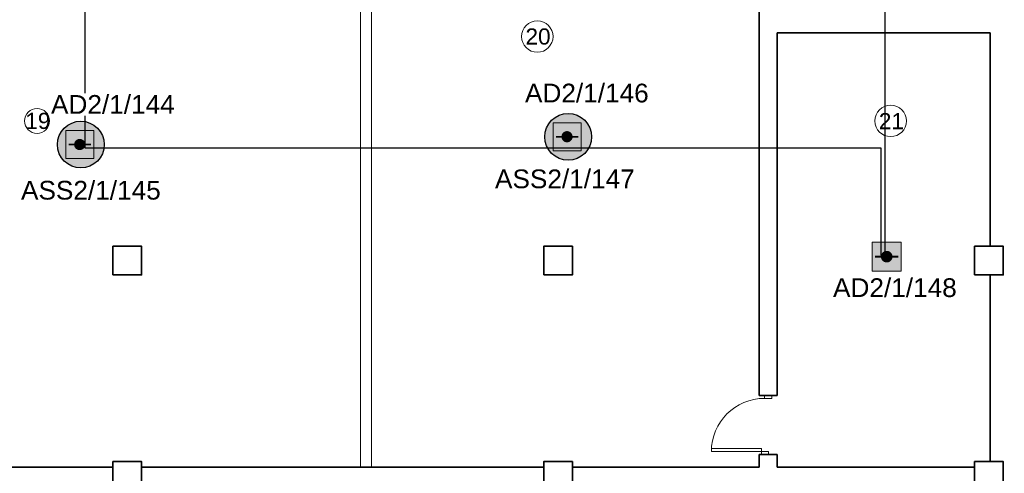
# Model space of a CAD drawing. Header units: millimetres. Extents: x -197461 to 862495, y -970068 to 63888.
# Tile 109 of 253: x -88625 to -77517, y -428623 to -423505. Entities that reach past the tile are written whole.
import ezdxf

# ---------------------------------------------------------------- set-up
doc = ezdxf.new("R2010")
doc.units = ezdxf.units.MM
doc.layers.get('0').update_dxf_attribs({"linetype": 'CONTINUOUS'})
for name, color, linetype, lineweight, true_color in [('durvis_esosas', 7, 'CONTINUOUS', 0, 0x8f9fa3), ('esosaas sienas', 7, 'CONTINUOUS', 35, 0x63767e), ('Esosas_kolonnas', 7, 'CONTINUOUS', 35, 0x63767e), ('proj_starpsienas', 7, 'CONTINUOUS', 20, 0x373fae)]:
    doc.layers.add(name, color=color, linetype=linetype, lineweight=lineweight, true_color=true_color)
doc.layers.add('telpu_numeracija', color=7, linetype='CONTINUOUS', lineweight=18)
doc.layers.add('UAS', color=240, linetype='CONTINUOUS')
doc.styles.add('ARIAL', font='arialbd.ttf')
doc.styles.add('LAT', font='arial.ttf', dxfattribs={"height": 2})

# ---------------------------------------------------------------- blocks, each defined once
blk = doc.blocks.new('AD-proj')
at = {"lineweight": 5}
blk.add_lwpolyline([(-250, -250), (250, -250), (250, 250), (-250, 250)], close=True, dxfattribs=at)
at = {"const_width": 30}
blk.add_lwpolyline([(-200, 0), (200, 0)], dxfattribs=at)
at = {"const_width": 100}
blk.add_lwpolyline([(-50, 0, 1), (50, 0, 1)], format="xyb", close=True, dxfattribs=at)

msp = doc.modelspace()

# ---------------------------------------------------------------- hatches: boundary and pattern name
at = {"layer": 'UAS', "lineweight": 50, "true_color": 0xffffff}
h = msp.add_hatch(color=7, dxfattribs=at)
h.dxf.hatch_style = 1
h.paths.add_polyline_path([(-87916.07277, -424913.05863, -1), (-87979.15971, -424913.05863, -1)], flags=0)
h.paths.add_polyline_path([(-88105.33357, -424755.3413), (-88105.33357, -425070.77597), (-87789.89891, -425070.77597), (-87789.89891, -424755.3413)], flags=16)
h.paths.add_polyline_path([(-87671.03507, -424913.77581, 1), (-88199.08237, -424913.77581, 1)])
h.paths.add_polyline_path([(-87789.89891, -425070.77597), (-88105.33357, -425070.77597), (-88105.33357, -424755.3413), (-87789.89891, -424755.3413)], flags=16)
h = msp.add_hatch(color=7, dxfattribs=at)
h.dxf.hatch_style = 1
h.paths.add_polyline_path([(-82418.42119, -424825.05584, -1), (-82481.50813, -424825.05584, -1)], flags=0)
h.paths.add_polyline_path([(-82607.68199, -424667.33851), (-82607.68199, -424982.77318), (-82292.24733, -424982.77318), (-82292.24733, -424667.33851)], flags=16)
h.paths.add_polyline_path([(-82173.38349, -424825.77302, 1), (-82701.4308, -424825.77302, 1)])
h.paths.add_polyline_path([(-82292.24733, -424982.77318), (-82607.68199, -424982.77318), (-82607.68199, -424667.33851), (-82292.24733, -424667.33851)], flags=16)
h = msp.add_hatch(color=7, dxfattribs=at)
h.dxf.hatch_style = 1
h.paths.add_polyline_path([(-82461.00237, -424834.39924), (-82387.34757, -424834.39924, 1)], flags=16)
h.paths.add_polyline_path([(-82240.03795, -425018.53625), (-82240.03795, -424650.26222), (-82608.31199, -424650.26222), (-82608.31199, -425018.53625)])
h = msp.add_hatch(color=7, dxfattribs=at)
h.dxf.hatch_style = 1
h.paths.add_polyline_path([(-87958.65395, -424922.40203), (-87884.99914, -424922.40203, 1)], flags=16)
h.paths.add_polyline_path([(-87737.68953, -425106.53904), (-87737.68953, -424738.26501), (-88105.96356, -424738.26501), (-88105.96356, -425106.53904)])
h = msp.add_hatch(color=7, dxfattribs=at)
h.dxf.hatch_style = 1
h.paths.add_polyline_path([(-78876.09907, -426178.2617), (-78810.62813, -426178.2617, 1)], flags=16)
h.paths.add_polyline_path([(-78679.68625, -426341.93905), (-78679.68625, -426014.58436), (-79007.04094, -426014.58436), (-79007.04094, -426341.93905)])

# ---------------------------------------------------------------- linework, layer by layer
at = {"layer": 'durvis_esosas', "color": 251, "true_color": 0x636466}
for points in [[(-80141.1796, -427777.14657), (-80141.1796, -427744.74657), (-80222.1796, -427744.74657), (-80222.1796, -427777.14657)], [(-80821.5796, -428376.54657), (-80821.5796, -428341.15832), (-80257.0096, -428341.15832), (-80257.0096, -428376.54657)], [(-80176.0096, -428408.94657), (-80176.0096, -428376.54657), (-80257.0096, -428376.54657), (-80257.0096, -428408.94657)]]:
    msp.add_lwpolyline(points, close=True, dxfattribs=at)
msp.add_arc((-80222.1796, -428376.54657), 599.4, 90, 180, dxfattribs=at)
at = {"layer": 'esosaas sienas', "color": 251, "true_color": 0x636466}
for p, q in [((-80282.9296, -423346.44657), (-80282.9296, -427744.74657)), ((-80080.4296, -423654.24657), (-77674.7296, -423654.24657)), ((-80080.4296, -423654.24657), (-80080.4296, -427744.74657)), ((-77674.7296, -423654.24657), (-77674.7296, -426059.94657)), ((-77674.7296, -426383.94657), (-77674.7296, -428489.94657)), ((-80282.9296, -427744.74657), (-80080.4296, -427744.74657)), ((-80282.9296, -428408.94657), (-80282.9296, -428554.74657)), ((-80282.9296, -428408.94657), (-80080.4296, -428408.94657)), ((-80080.4296, -428408.94657), (-80080.4296, -428554.74657)), ((-92108.9296, -428554.74657), (-87572.9296, -428554.74657)), ((-82712.9296, -428554.74657), (-87248.9296, -428554.74657)), ((-82388.9296, -428554.74657), (-80282.9296, -428554.74657)), ((-80080.4296, -428554.74657), (-77852.9296, -428554.74657))]:
    msp.add_line(p, q, dxfattribs=at)
at = {"layer": 'Esosas_kolonnas', "color": 251, "true_color": 0x636466}
for points in [[(-87572.9296, -426383.94657), (-87248.9296, -426383.94657), (-87248.9296, -426059.94657), (-87572.9296, -426059.94657)], [(-82712.9296, -426383.94657), (-82388.9296, -426383.94657), (-82388.9296, -426059.94657), (-82712.9296, -426059.94657)], [(-77852.9296, -426383.94657), (-77528.9296, -426383.94657), (-77528.9296, -426059.94657), (-77852.9296, -426059.94657)], [(-87572.9296, -428813.94657), (-87248.9296, -428813.94657), (-87248.9296, -428489.94657), (-87572.9296, -428489.94657)], [(-82712.9296, -428813.94657), (-82388.9296, -428813.94657), (-82388.9296, -428489.94657), (-82712.9296, -428489.94657)], [(-77852.9296, -428813.94657), (-77528.9296, -428813.94657), (-77528.9296, -428489.94657), (-77852.9296, -428489.94657)]]:
    msp.add_lwpolyline(points, close=True, dxfattribs=at)
at = {"layer": 'proj_starpsienas', "color": 251, "true_color": 0x636466}
for p, q in [((-84778.4296, -428554.74657), (-84778.4296, -421199.94657)), ((-84656.9296, -428554.74657), (-84656.9296, -421199.94657))]:
    msp.add_line(p, q, dxfattribs=at)
at = {"layer": 'telpu_numeracija', "color": 251, "true_color": 0x636466}
for centre, radius in [((-82785.46159, -423694.5202), 177.46159), ((-88428.56153, -424646.5804), 140.8995), ((-78799.09799, -424646.5804), 177.46159)]:
    msp.add_circle(centre, radius, dxfattribs=at)
at = {"layer": 'UAS', "color": 1}
msp.add_lwpolyline([(-92400, -428360), (-92520, -428140), (-92520, -424410), (-93500, -424410), (-93500, -424300), (-92020, -424300), (-92020, -422020), (-91280, -422020), (-87890, -422020), (-87890, -424950), (-78910, -424950), (-78910, -426160), (-78860, -426160), (-78860, -421390), (-73110, -421390), (-73110, -422380), (-71900, -422380), (-71900, -422600), (-72850, -422600), (-72850, -428130), (-72750, -428420)], dxfattribs=at)
at = {"layer": 'UAS', "color": 1, "lineweight": 30}
for centre in [(-87935.05872, -424913.77581), (-82437.40714, -424825.77302)]:
    msp.add_circle(centre, 264.02365, dxfattribs=at)

# ---------------------------------------------------------------- block references
at = {"layer": 'UAS'}
for p, xscale, yscale, zscale in [((-87947.61624, -424913.05863), 0.6308693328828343, 0.6308693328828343, 0.6308693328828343), ((-82449.96466, -424825.05584), 0.6308693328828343, 0.6308693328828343, 0.6308693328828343), ((-78843.3636, -426178.2617), 0.6547093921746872, 0.6547093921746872, 0.6547093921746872)]:
    msp.add_blockref('AD-proj', p, dxfattribs=dict(at, xscale=xscale, yscale=yscale, zscale=zscale))

# ---------------------------------------------------------------- texts
at = {"layer": 'telpu_numeracija', "color": 251, "true_color": 0x636466, "char_height": 182.1771, "attachment_point": 7, "style": 'LAT'}
for s, insert in [('20', (-82918.52603, -423787.85982)), ('19', (-88561.62596, -424739.92002)), ('21', (-78932.16243, -424739.92002))]:
    msp.add_mtext(s, dxfattribs=dict(at, insert=insert))

# ---------------------------------------------------------------- next in the draw order: texts
at = {"layer": 'UAS', "color": 251, "linetype": 'Continuous', "lineweight": 20, "true_color": 0x636466, "char_height": 211.4384766, "width": 1051.7117129, "attachment_point": 5, "style": 'ARIAL', "bg_fill": 3, "box_fill_scale": 1.1, "bg_fill_color": 256, "bg_fill_transparency": 0}
for s, insert in [('\\A1;{\\fArial|b0|i0|c186|p34;\\C1;AD2/1/146}', (-82226.35189, -424333.86121)), ('\\A1;{\\fArial|b0|i0|c186|p34;\\C1;AD2/1/144}', (-87573.62875, -424462.21099)), ('\\A1;{\\fArial|b0|i0|c186|p34;\\C1;ASS2/1/147}', (-82474.37983, -425301.75239)), ('\\A1;{\\fArial|b0|i0|c186|p34;\\C1;ASS2/1/145}', (-87821.65669, -425430.10218)), ('\\A1;{\\fArial|b0|i0|c186|p34;\\C1;AD2/1/148}', (-78751.12318, -426529.44863))]:
    msp.add_mtext(s, dxfattribs=dict(at, insert=insert))

doc.saveas('drawing.dxf')
